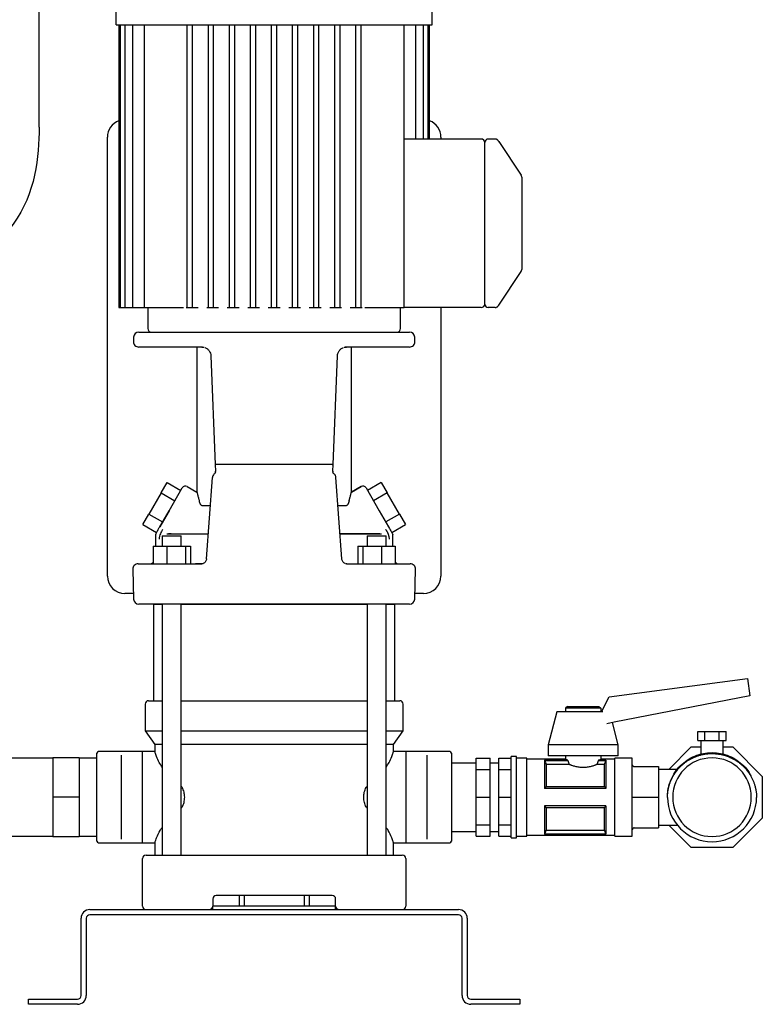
# Model space of a CAD drawing. Header units: millimetres. Extents: x 13 to 1368, y 14 to 860.
# Tile 6 of 7: x 945 to 1368, y 14 to 575. Entities that reach past the tile are written whole.
import ezdxf

# ---------------------------------------------------------------- set-up
doc = ezdxf.new("R2010")
doc.units = ezdxf.units.MM

msp = doc.modelspace()

# ---------------------------------------------------------------- linework, layer by layer
at = {"color": 7, "linetype": 'Continuous', "lineweight": 25}
for p, q in [((955.74, 513.59), (955.74, 668.59)), ((999.63, 571.79), (999.63, 619.79)), ((1179.63, 571.79), (1179.63, 619.79)), ((999.63, 571.79), (1179.63, 571.79)), ((1001.13, 571.79), (1001.13, 410.79)), ((1001.96, 571.79), (1001.96, 410.79)), ((1004.5, 571.79), (1004.5, 410.79)), ((1008.93, 571.79), (1008.93, 410.79)), ((1015.57, 571.79), (1015.57, 410.79)), ((1040.13, 410.79), (1040.13, 571.79)), ((1043.13, 410.79), (1043.13, 571.79)), ((1052.13, 410.79), (1052.13, 571.79)), ((1055.13, 410.79), (1055.13, 571.79)), ((1064.13, 410.79), (1064.13, 571.79)), ((1067.13, 410.79), (1067.13, 571.79)), ((1076.13, 410.79), (1076.13, 571.79)), ((1079.13, 410.79), (1079.13, 571.79)), ((1088.13, 410.79), (1088.13, 571.79)), ((1091.13, 410.79), (1091.13, 571.79)), ((1100.13, 410.79), (1100.13, 571.79)), ((1103.13, 410.79), (1103.13, 571.79)), ((1112.13, 410.79), (1112.13, 571.79)), ((1115.13, 410.79), (1115.13, 571.79)), ((1124.13, 410.79), (1124.13, 571.79)), ((1127.13, 410.79), (1127.13, 571.79)), ((1136.13, 410.79), (1136.13, 571.79)), ((1139.13, 410.79), (1139.13, 571.79)), ((1163.69, 498.79), (1163.69, 571.79)), ((1170.33, 506.79), (1170.33, 571.79)), ((1174.75, 506.79), (1174.75, 571.79)), ((1177.3, 506.79), (1177.3, 571.79)), ((1178.13, 506.79), (1178.13, 571.79)), ((994.63, 257.79), (994.63, 507.79)), ((1207.63, 506.79), (1163.69, 506.79)), ((1184.63, 507.79), (1184.63, 506.79)), ((1215.56, 506.79), (1211.53, 506.79)), ((1215.56, 506.79), (1215.56, 506.79)), ((1217.07, 506.1), (1216.71, 506.41)), ((1217.71, 504.99), (1217.51, 505.47)), ((1217.51, 505.47), (1230.29, 486.29)), ((1209.63, 498.79), (1209.63, 504.89)), ((1163.69, 410.79), (1163.69, 498.79)), ((1209.63, 418.79), (1209.63, 498.79)), ((1230.54, 485.71), (1230.29, 486.29)), ((1230.61, 485.48), (1230.44, 485.81)), ((1230.58, 485.26), (1230.58, 485.26)), ((1230.58, 485.26), (1230.63, 485.13)), ((1230.63, 481.86), (1230.63, 435.72)), ((1217.51, 412.11), (1230.29, 431.29)), ((1209.63, 416.69), (1209.63, 418.79)), ((1001.13, 410.79), (1001.96, 410.79)), ((1001.96, 410.79), (1003.46, 410.79)), ((1003.46, 410.79), (1004.5, 410.79)), ((1004.5, 410.79), (1006, 410.79)), ((1006, 410.79), (1008.93, 410.79)), ((1008.93, 410.79), (1010.43, 410.79)), ((1010.43, 410.79), (1015.57, 410.79)), ((1015.57, 410.79), (1017.07, 410.79)), ((1017.07, 410.79), (1036.49, 410.79)), ((1017.63, 410.79), (1017.63, 398.79)), ((1036.49, 410.79), (1037.93, 410.79)), ((1039.52, 410.79), (1040.13, 410.79)), ((1040.13, 410.79), (1041.63, 410.79)), ((1041.63, 410.79), (1043.13, 410.79)), ((1043.13, 410.79), (1046.33, 410.79)), ((1051.2, 410.79), (1052.13, 410.79)), ((1052.13, 410.79), (1053.63, 410.79)), ((1053.63, 410.79), (1055.13, 410.79)), ((1055.13, 410.79), (1058.01, 410.79)), ((1062.87, 410.79), (1064.13, 410.79)), ((1064.13, 410.79), (1065.63, 410.79)), ((1065.63, 410.79), (1067.13, 410.79)), ((1067.13, 410.79), (1069.68, 410.79)), ((1074.55, 410.79), (1076.13, 410.79)), ((1076.13, 410.79), (1077.63, 410.79)), ((1077.63, 410.79), (1079.13, 410.79)), ((1079.13, 410.79), (1081.36, 410.79)), ((1086.22, 410.79), (1088.13, 410.79)), ((1088.13, 410.79), (1089.63, 410.79)), ((1089.63, 410.79), (1091.13, 410.79)), ((1091.13, 410.79), (1093.03, 410.79)), ((1097.9, 410.79), (1100.13, 410.79)), ((1100.13, 410.79), (1101.63, 410.79)), ((1101.63, 410.79), (1103.13, 410.79)), ((1103.13, 410.79), (1104.71, 410.79)), ((1109.57, 410.79), (1112.13, 410.79)), ((1112.13, 410.79), (1113.63, 410.79)), ((1113.63, 410.79), (1115.13, 410.79)), ((1115.13, 410.79), (1116.39, 410.79)), ((1121.25, 410.79), (1124.13, 410.79)), ((1124.13, 410.79), (1125.63, 410.79)), ((1125.63, 410.79), (1127.13, 410.79)), ((1127.13, 410.79), (1128.06, 410.79)), ((1132.93, 410.79), (1136.13, 410.79)), ((1136.13, 410.79), (1137.63, 410.79)), ((1137.63, 410.79), (1139.13, 410.79)), ((1139.13, 410.79), (1139.74, 410.79)), ((1141.33, 410.79), (1142.77, 410.79)), ((1142.77, 410.79), (1162.19, 410.79)), ((1161.63, 398.79), (1161.63, 410.79)), ((1162.19, 410.79), (1163.69, 410.79)), ((1163.69, 410.79), (1163.69, 410.79)), ((1207.63, 410.79), (1163.69, 410.79)), ((1184.63, 410.79), (1184.63, 257.79)), ((1209.63, 412.69), (1209.63, 413.06)), ((1215.56, 410.79), (1211.53, 410.79)), ((1215.56, 410.79), (1215.58, 410.83)), ((1215.56, 410.79), (1215.58, 410.83)), ((1217.51, 412.11), (1217.71, 412.59)), ((1009.55, 393.87), (1009.49, 391.37)), ((1012.55, 396.79), (1089.63, 396.79)), ((1089.63, 396.79), (1166.71, 396.79)), ((1169.77, 391.37), (1169.7, 393.87)), ((1048.87, 388.29), (1012.49, 388.29)), ((1045.63, 388.29), (1045.63, 305.56)), ((1048.87, 388.29), (1049.22, 388.29)), ((1130.39, 388.29), (1130.04, 388.29)), ((1130.04, 388.29), (1130.39, 388.29)), ((1166.77, 388.29), (1130.39, 388.29)), ((1130.39, 388.29), (1130.8, 388.29)), ((1133.63, 305.56), (1133.63, 388.29)), ((1053.57, 383.3), (1056.09, 321.28)), ((1123.16, 321.27), (1125.69, 383.3)), ((1056.09, 321.28), (1056.16, 317.59)), ((1123.1, 317.6), (1123.17, 321.32)), ((1056.16, 317.25), (1056.21, 317.59)), ((1123.1, 317.6), (1123.04, 317.25)), ((1025.2, 305.12), (1028.67, 311.12)), ((1028.67, 311.12), (1036.46, 306.62)), ((1040.03, 308.79), (1045.63, 305.56)), ((1051.11, 267.6), (1054.49, 314.01)), ((1128.15, 267.57), (1124.77, 314.01)), ((1133.63, 305.56), (1139.23, 308.79)), ((1139.23, 308.79), (1133.63, 305.56)), ((1150.59, 311.12), (1142.79, 306.62)), ((1150.59, 311.12), (1154.05, 305.12)), ((1025.2, 305.12), (1018.28, 293.12)), ((1025.2, 305.12), (1033, 300.62)), ((1029.77, 295.02), (1037.29, 308.06)), ((1141.96, 308.06), (1149.49, 295.02)), ((1154.05, 305.12), (1146.26, 300.62)), ((1160.98, 293.12), (1154.05, 305.12)), ((1053.17, 297.87), (1048.66, 297.87)), ((1130.59, 297.87), (1125.95, 297.87)), ((1014.81, 287.12), (1018.28, 293.12)), ((1018.28, 293.12), (1026.07, 288.62)), ((1029.77, 295.02), (1024.42, 285.76)), ((1024.42, 285.76), (1029.77, 295.02)), ((1149.49, 295.02), (1154.84, 285.76)), ((1160.98, 293.12), (1153.19, 288.62)), ((1160.98, 293.12), (1164.45, 287.12)), ((1014.81, 287.12), (1022.61, 282.62)), ((1156.65, 282.62), (1164.45, 287.12)), ((1022.12, 281.28), (1021.95, 274.79)), ((1025.91, 280.79), (1025.91, 274.79)), ((1025.91, 280.79), (1036.66, 280.79)), ((1028.49, 281.79), (1052.09, 281.79)), ((1030.89, 281.9), (1030.09, 281.79)), ((1030.09, 281.79), (1030.89, 281.9)), ((1030.09, 281.79), (1030.2, 281.87)), ((1036.66, 280.79), (1036.67, 280.79)), ((1036.67, 274.79), (1036.67, 280.79)), ((1127.12, 281.79), (1150.76, 281.79)), ((1149.17, 281.79), (1127.12, 281.79)), ((1142.58, 280.79), (1142.58, 274.79)), ((1142.58, 280.79), (1142.6, 280.79)), ((1142.6, 280.79), (1153.34, 280.79)), ((1149.17, 281.79), (1148.37, 281.9)), ((1149.06, 281.87), (1149.17, 281.79)), ((1153.34, 274.79), (1153.34, 280.79)), ((1157.31, 274.79), (1157.14, 281.28)), ((1020.7, 274.79), (1020.7, 264.79)), ((1020.7, 274.79), (1028.45, 274.79)), ((1028.45, 274.79), (1028.45, 264.79)), ((1028.45, 274.79), (1039.05, 274.79)), ((1039.05, 274.79), (1039.05, 264.79)), ((1039.05, 274.79), (1041.89, 274.79)), ((1041.89, 274.79), (1041.89, 264.79)), ((1137.37, 274.79), (1137.37, 264.79)), ((1137.37, 274.79), (1140.21, 274.79)), ((1140.21, 274.79), (1140.21, 264.79)), ((1140.21, 274.79), (1150.8, 274.79)), ((1150.8, 274.79), (1150.8, 264.79)), ((1150.8, 274.79), (1158.56, 274.79)), ((1158.56, 274.79), (1158.56, 264.79)), ((1012.11, 264.79), (1019.09, 264.79)), ((1019.09, 264.79), (1035.2, 264.79)), ((1048.11, 264.79), (1044.83, 264.79)), ((1045.31, 264.79), (1048.43, 264.79)), ((1048.11, 264.79), (1049.16, 264.98)), ((1048.66, 264.78), (1048.43, 264.79)), ((1130.83, 264.79), (1130.57, 264.75)), ((1130.83, 264.79), (1133.94, 264.79)), ((1131.07, 264.79), (1137.37, 264.79)), ((1144.05, 264.79), (1160.16, 264.79)), ((1158.56, 264.79), (1160.69, 264.79)), ((1158.56, 264.79), (1160.69, 264.79)), ((1160.16, 264.79), (1167.15, 264.79)), ((1160.55, 264.79), (1160.69, 264.79)), ((1009.11, 261.71), (1009.55, 244.71)), ((1169.7, 244.71), (1170.15, 261.71)), ((1009.47, 247.79), (1004.63, 247.79)), ((1174.63, 247.79), (1169.79, 247.79)), ((1019.53, 241.79), (1012.55, 241.79)), ((1031.29, 241.79), (1019.53, 241.79)), ((1020.88, 241.79), (1020.88, 186.79)), ((1020.88, 241.79), (1025.91, 241.79)), ((1025.91, 241.79), (1025.91, 98.79)), ((1035.11, 241.79), (1031.29, 241.79)), ((1036.67, 98.79), (1036.67, 241.79)), ((1036.67, 241.79), (1089.63, 241.79)), ((1089.63, 241.79), (1142.58, 241.79)), ((1142.58, 241.79), (1142.58, 98.79)), ((1147.96, 241.79), (1144.14, 241.79)), ((1159.73, 241.79), (1147.96, 241.79)), ((1153.34, 98.79), (1153.34, 241.79)), ((1153.34, 241.79), (1158.38, 241.79)), ((1158.38, 186.79), (1158.38, 241.79)), ((1280.46, 189.03), (1359.22, 199.48)), ((1359.22, 199.48), (1360.54, 189.59)), ((1018.13, 186.79), (1025.91, 186.79)), ((1036.67, 186.79), (1089.63, 186.79)), ((1089.63, 186.79), (1142.58, 186.79)), ((1153.34, 186.79), (1161.13, 186.79)), ((1276.07, 180.44), (1280.46, 189.03)), ((1360.54, 189.59), (1283.27, 174.57)), ((1016.13, 184.79), (1016.13, 169.65)), ((1163.13, 169.65), (1163.13, 184.79)), ((1250.63, 180.44), (1245.63, 161.69)), ((1265.63, 180.44), (1250.63, 180.44)), ((1256.63, 183.44), (1255.63, 182.44)), ((1255.63, 182.44), (1255.63, 180.44)), ((1275.63, 182.44), (1255.63, 182.44)), ((1256.63, 183.44), (1274.63, 183.44)), ((1276.81, 180.44), (1265.63, 180.44)), ((1274.63, 183.44), (1275.63, 182.44)), ((1275.63, 182.44), (1275.63, 180.44)), ((1283.27, 174.57), (1279.15, 173.63)), ((1285.63, 161.69), (1282.26, 174.34)), ((1016.13, 169.65), (1021.63, 161.79)), ((1016.13, 169.65), (1025.91, 169.65)), ((1036.67, 169.65), (1089.63, 169.65)), ((1089.63, 169.65), (1142.58, 169.65)), ((1153.34, 169.65), (1163.13, 169.65)), ((1157.63, 161.79), (1163.13, 169.65)), ((1330.95, 164.19), (1330.95, 169.19)), ((1330.95, 169.19), (1334.99, 169.19)), ((1334.99, 164.19), (1334.99, 169.19)), ((1334.99, 169.19), (1343.07, 169.19)), ((1343.07, 164.19), (1343.07, 169.19)), ((1343.07, 169.19), (1347.11, 169.19)), ((1347.11, 164.19), (1347.11, 169.19)), ((1330.95, 164.19), (1334.99, 164.19)), ((1332.68, 164.19), (1332.68, 156.38)), ((1334.99, 164.19), (1343.07, 164.19)), ((1343.07, 164.19), (1347.11, 164.19)), ((1345.38, 156.38), (1345.38, 164.19)), ((1014.63, 157.79), (989.63, 157.79)), ((1021.63, 157.79), (1014.63, 157.79)), ((1014.63, 155.78), (1014.63, 157.79)), ((1021.63, 161.79), (1021.63, 157.79)), ((1025.91, 161.79), (1021.63, 161.79)), ((1089.63, 161.79), (1036.67, 161.79)), ((1142.58, 161.79), (1089.63, 161.79)), ((1157.63, 161.79), (1153.34, 161.79)), ((1157.63, 157.79), (1157.63, 161.79)), ((1164.63, 157.79), (1157.63, 157.79)), ((1189.63, 157.79), (1164.63, 157.79)), ((1164.63, 157.79), (1164.63, 155.78)), ((1245.63, 161.69), (1245.63, 155.44)), ((1265.63, 161.69), (1245.63, 161.69)), ((1285.63, 161.69), (1265.63, 161.69)), ((1285.63, 155.44), (1285.63, 161.69)), ((1314.39, 147.67), (1327.16, 160.44)), ((1327.16, 160.44), (1332.68, 160.44)), ((1345.38, 160.44), (1350.9, 160.44)), ((1350.9, 160.44), (1367.68, 143.66)), ((963.63, 153.94), (913.63, 153.94)), ((978.63, 154.29), (963.63, 154.29)), ((963.63, 154.29), (963.63, 131.79)), ((978.63, 154.29), (978.63, 131.79)), ((988.63, 153.94), (978.63, 153.94)), ((988.63, 131.79), (988.63, 156.79)), ((1002.63, 143.32), (1002.63, 155.78)), ((1014.63, 143.32), (1014.63, 155.78)), ((1164.63, 155.78), (1164.63, 143.32)), ((1176.63, 155.78), (1176.63, 143.32)), ((1190.63, 156.79), (1190.63, 131.79)), ((1204.63, 154.03), (1212.63, 154.03)), ((1204.63, 147.52), (1204.63, 154.03)), ((1212.63, 147.52), (1212.63, 154.03)), ((1217.63, 154.03), (1224.63, 154.03)), ((1217.63, 147.52), (1217.63, 154.03)), ((1227.63, 154.94), (1224.63, 154.94)), ((1224.63, 131.79), (1224.63, 154.94)), ((1227.63, 131.79), (1227.63, 154.94)), ((1233.63, 153.94), (1227.63, 153.94)), ((1233.63, 131.79), (1233.63, 153.94)), ((1255.63, 153.44), (1233.63, 153.44)), ((1256.97, 152.86), (1243.63, 152.86)), ((1243.63, 152.86), (1243.63, 136.79)), ((1243.66, 152.79), (1256.97, 152.79)), ((1265.63, 155.44), (1245.63, 155.44)), ((1255.63, 155.44), (1255.63, 153.44)), ((1256.97, 152.79), (1256.97, 152.86)), ((1285.63, 155.44), (1265.63, 155.44)), ((1278.63, 152.86), (1274.29, 152.86)), ((1274.29, 152.86), (1274.29, 152.79)), ((1274.29, 152.79), (1278.6, 152.79)), ((1275.63, 155.44), (1275.63, 153.44)), ((1283.63, 153.44), (1275.63, 153.44)), ((1278.63, 152.86), (1278.63, 136.79)), ((1293.63, 153.94), (1283.63, 153.94)), ((1283.63, 131.79), (1283.63, 153.94)), ((1293.63, 131.79), (1293.63, 153.94)), ((1350.91, 153.73), (1351.28, 153.48)), ((1204.63, 151.27), (1190.63, 151.27)), ((1204.63, 131.79), (1204.63, 147.52)), ((1204.63, 147.52), (1212.63, 147.52)), ((1217.63, 151.27), (1212.63, 151.27)), ((1212.63, 131.79), (1212.63, 147.52)), ((1217.63, 147.52), (1224.63, 147.52)), ((1217.63, 131.79), (1217.63, 147.52)), ((1244.56, 150.48), (1244.56, 137.87)), ((1257.69, 150.48), (1244.56, 150.48)), ((1277.7, 150.48), (1273.57, 150.48)), ((1277.7, 137.87), (1277.7, 150.48)), ((1294.63, 149.29), (1308.63, 149.29)), ((1308.63, 149.29), (1308.63, 131.79)), ((1319.2, 147.67), (1308.63, 147.67)), ((1002.63, 120.26), (1002.63, 143.32)), ((1014.63, 120.26), (1014.63, 143.32)), ((1164.63, 143.32), (1164.63, 131.79)), ((1176.63, 143.32), (1176.63, 131.79)), ((1367.68, 143.66), (1367.68, 119.92)), ((1278.63, 136.79), (1243.63, 136.79)), ((1244.56, 137.87), (1277.7, 137.87)), ((978.63, 131.79), (963.63, 131.79)), ((963.63, 131.79), (963.63, 109.29)), ((978.63, 131.79), (978.63, 109.29)), ((988.63, 106.79), (988.63, 131.79)), ((1164.63, 131.79), (1164.63, 120.26)), ((1176.63, 131.79), (1176.63, 120.26)), ((1190.63, 131.79), (1190.63, 106.79)), ((1204.63, 116.06), (1204.63, 131.79)), ((1204.63, 131.79), (1212.63, 131.79)), ((1212.63, 116.06), (1212.63, 131.79)), ((1217.63, 131.79), (1224.63, 131.79)), ((1217.63, 116.06), (1217.63, 131.79)), ((1224.63, 108.64), (1224.63, 131.79)), ((1227.63, 108.64), (1227.63, 131.79)), ((1233.63, 109.64), (1233.63, 131.79)), ((1283.63, 109.64), (1283.63, 131.79)), ((1293.63, 109.64), (1293.63, 131.79)), ((1294.63, 131.79), (1308.63, 131.79)), ((1308.63, 131.79), (1308.63, 114.29)), ((1243.63, 126.79), (1243.63, 110.73)), ((1278.63, 126.79), (1243.63, 126.79)), ((1244.56, 125.71), (1244.56, 113.1)), ((1277.7, 125.71), (1244.56, 125.71)), ((1277.7, 113.1), (1277.7, 125.71)), ((1278.63, 126.79), (1278.63, 110.73)), ((1002.63, 107.8), (1002.63, 120.26)), ((1014.63, 107.8), (1014.63, 120.26)), ((1164.63, 120.26), (1164.63, 107.8)), ((1176.63, 120.26), (1176.63, 107.8)), ((1367.68, 119.92), (1350.9, 103.14)), ((1190.63, 112.32), (1204.63, 112.32)), ((1204.63, 116.06), (1212.63, 116.06)), ((1204.63, 109.55), (1204.63, 116.06)), ((1212.63, 109.55), (1212.63, 116.06)), ((1212.63, 112.32), (1217.63, 112.32)), ((1217.63, 116.06), (1224.63, 116.06)), ((1217.63, 109.55), (1217.63, 116.06)), ((1244.56, 113.1), (1277.7, 113.1)), ((1294.63, 114.29), (1308.63, 114.29)), ((1308.63, 115.92), (1319.2, 115.92)), ((1327.16, 103.14), (1314.39, 115.92)), ((913.63, 109.64), (963.63, 109.64)), ((978.63, 109.29), (963.63, 109.29)), ((978.63, 109.64), (988.63, 109.64)), ((1014.63, 105.79), (1014.63, 107.8)), ((1164.63, 107.8), (1164.63, 105.79)), ((1204.63, 109.55), (1212.63, 109.55)), ((1217.63, 109.55), (1224.63, 109.55)), ((1224.63, 108.64), (1227.63, 108.64)), ((1227.63, 109.64), (1233.63, 109.64)), ((1233.63, 110.14), (1283.63, 110.14)), ((1278.63, 110.73), (1243.63, 110.73)), ((1278.6, 110.79), (1243.66, 110.79)), ((1283.63, 109.64), (1293.63, 109.64)), ((989.63, 105.79), (1014.63, 105.79)), ((1014.63, 105.79), (1021.63, 105.79)), ((1021.63, 105.79), (1021.63, 98.79)), ((1157.63, 98.79), (1157.63, 105.79)), ((1157.63, 105.79), (1164.63, 105.79)), ((1164.63, 105.79), (1189.63, 105.79)), ((1350.9, 103.14), (1327.16, 103.14)), ((1014.63, 69.79), (1014.63, 96.79)), ((1016.63, 98.79), (1027.63, 98.79)), ((1027.63, 98.79), (1151.63, 98.79)), ((1151.63, 98.79), (1162.63, 98.79)), ((1164.63, 96.79), (1164.63, 69.79)), ((1054.63, 73.79), (1054.63, 69.79)), ((1122.63, 75.79), (1056.63, 75.79)), ((1069.63, 75.79), (1069.63, 69.79)), ((1072.63, 75.79), (1072.63, 69.79)), ((1106.63, 75.79), (1106.63, 69.79)), ((1109.63, 75.79), (1109.63, 69.79)), ((1124.63, 69.79), (1124.63, 73.79)), ((984.63, 67.79), (1194.63, 67.79)), ((1054.63, 67.79), (1054.63, 69.79)), ((1124.63, 69.79), (1054.63, 69.79)), ((1124.63, 67.79), (1124.63, 69.79)), ((979.63, 18.79), (979.63, 62.79)), ((982.63, 62.79), (982.63, 18.79)), ((1194.63, 64.79), (984.63, 64.79)), ((1196.63, 18.79), (1196.63, 62.79)), ((1199.63, 62.79), (1199.63, 18.79)), ((949.63, 13.79), (949.63, 16.79)), ((949.63, 16.79), (954.63, 16.79)), ((954.63, 13.79), (949.63, 13.79)), ((954.63, 16.79), (977.63, 16.79)), ((977.63, 13.79), (954.63, 13.79)), ((1201.63, 16.79), (1224.63, 16.79)), ((1224.63, 13.79), (1201.63, 13.79)), ((1224.63, 16.79), (1229.63, 16.79)), ((1229.63, 13.79), (1224.63, 13.79)), ((1229.63, 16.79), (1229.63, 13.79))]:
    msp.add_line(p, q, dxfattribs=at)
at = {"color": 7, "linetype": 'Continuous', "lineweight": 25, "flags": 128}
for points in [[(1089.63, 241.79), (1084.03, 241.79), (1078.44, 241.79), (1072.86, 241.79), (1067.29, 241.79), (1061.75, 241.79), (1056.23, 241.79), (1050.75, 241.79), (1045.31, 241.79)], [(1133.95, 241.79), (1128.5, 241.79), (1123.02, 241.79), (1117.51, 241.79), (1111.97, 241.79), (1106.4, 241.79), (1100.82, 241.79), (1095.23, 241.79), (1089.63, 241.79)], [(1166.71, 241.79), (1166.51, 241.79), (1165.93, 241.79), (1164.96, 241.79), (1163.6, 241.79), (1161.86, 241.79), (1159.73, 241.79)], [(1243.63, 152.86), (1243.64, 152.82), (1243.66, 152.79)], [(1278.6, 152.79), (1278.62, 152.83), (1278.63, 152.86)], [(1243.66, 110.79), (1243.64, 110.75), (1243.63, 110.73)], [(1278.63, 110.73), (1278.61, 110.76), (1278.6, 110.79)]]:
    msp.add_lwpolyline(points, dxfattribs=at)
at = {"color": 7, "linetype": 'Continuous', "lineweight": 25}
for centre, radius, start, end in [((1004.63, 507.79), 10, 110.4873, 180), ((1174.63, 507.79), 10, 0, 69.5127), ((1207.63, 504.79), 2, 2.8659, 90.0717), ((1211.53, 504.89), 1.9, 90, 180), ((1215.56, 504.79), 2, 33.6901, 64.5973), ((1228.63, 485.18), 2, 358.5812, 33.7209), ((1228.63, 432.4), 2, 326.3099, 0), ((1207.63, 412.79), 2, 269.9283, 357.1341), ((1211.53, 412.69), 1.9, 180, 270), ((1215.56, 412.79), 2, 300.908, 326.3099), ((1019.63, 398.79), 2, 180, 270), ((1159.63, 398.79), 2, 270, 0), ((1012.55, 393.79), 3, 90, 178.5), ((1166.71, 393.79), 3, 1.5, 90), ((1012.49, 391.29), 3, 178.5, 270), ((1166.77, 391.29), 3, 270, 1.5), ((1039.03, 307.06), 2, 60, 150), ((1140.23, 307.06), 2, 30, 120.0188), ((1012.11, 261.79), 3, 90.0002, 181.5), ((1018.57, 267.99), 3.2, 270, 311.737), ((1160.69, 267.99), 3.2, 228.263, 270), ((1167.15, 261.79), 3, 358.5, 89.9998), ((1004.63, 257.79), 10, 180, 270), ((1174.63, 257.79), 10, 270, 0), ((1012.55, 244.79), 3, 181.5, 269.9998), ((1166.71, 244.79), 3, 270, 358.5), ((1018.13, 184.79), 2, 90, 180), ((1161.13, 184.79), 2, 0, 90), ((989.63, 156.79), 1, 90, 180), ((1189.63, 156.79), 1, 0, 90), ((1339.03, 131.79), 22.4, 0, 180), ((1339.03, 131.79), 25.4, 180.2613, 359.7387), ((1339.03, 131.79), 22.4, 180, 0), ((989.63, 106.79), 1, 180, 270), ((1189.63, 106.79), 1, 270, 360), ((1016.63, 96.79), 2, 90, 180), ((1162.63, 96.79), 2, 0, 90), ((1056.63, 73.79), 2, 90, 180), ((1122.63, 73.79), 2, 0, 90), ((984.63, 62.79), 5, 90, 180), ((1016.63, 69.79), 2, 180, 270), ((1052.63, 69.79), 2, 270, 0), ((1126.63, 69.79), 2, 180, 270), ((1162.63, 69.79), 2, 270, 0), ((1194.63, 62.79), 5, 0, 90), ((984.63, 62.79), 2, 90, 180), ((1194.63, 62.79), 2, 0, 90), ((977.63, 18.79), 2, 270, 0), ((977.63, 18.79), 5, 270, 0), ((1201.63, 18.79), 5, 180, 270), ((1201.63, 18.79), 2, 180, 270)]:
    msp.add_arc(centre, radius, start, end, dxfattribs=at)
for points in [[(955.74, 513.59), (955.74, 480.04), (947.95, 429.87), (860.74, 423.31)], [(1080.13, 321.29), (1071.95, 321.29), (1063.95, 321.29), (1056.62, 321.29)], [(1099.13, 321.29), (1095.98, 321.29), (1089.63, 321.29), (1083.28, 321.29), (1080.13, 321.29)], [(1122.63, 321.29), (1115.31, 321.29), (1107.31, 321.29), (1099.13, 321.29)], [(1022.38, 282.23), (1022.22, 281.95), (1022.12, 281.61), (1022.12, 281.28)], [(1030.09, 281.79), (1029.86, 281.79), (1029.62, 281.79), (1029.38, 281.79)], [(1149.88, 281.79), (1149.64, 281.79), (1149.4, 281.79), (1149.17, 281.79)], [(1154.84, 285.76), (1155.51, 284.59), (1156.53, 282.82), (1156.87, 282.23), (1156.87, 282.23)], [(1156.87, 282.23), (1157.04, 281.95), (1157.13, 281.61), (1157.14, 281.28)], [(1048.43, 264.79), (1048.22, 264.79), (1048.12, 264.79), (1048.11, 264.79)], [(1131.07, 264.79), (1131.09, 264.79), (1130.99, 264.79), (1130.83, 264.79)], [(1256.97, 152.79), (1257.18, 151.99), (1257.43, 151.21), (1257.69, 150.48)], [(1273.57, 150.48), (1273.83, 151.21), (1274.07, 151.99), (1274.29, 152.79)], [(1313.63, 131.67), (1313.63, 131.71), (1313.63, 131.75), (1313.63, 131.79)]]:
    msp.add_open_spline(points, degree=3, dxfattribs=at)
for points, knots in [([(1216.9, 506.27), (1216.8, 506.35), (1216.59, 506.52), (1216.23, 506.68), (1215.84, 506.78), (1215.58, 506.78), (1215.56, 506.79)], [0, 0, 0, 0, 0.252386, 0.506441, 0.757181, 1, 1, 1, 1]), ([(1217.51, 505.47), (1217.42, 505.61), (1217.28, 505.82), (1217.25, 505.85), (1217.22, 505.9)], [0, 0, 0, 0, 0.659368, 1, 1, 1, 1]), ([(1230.63, 485.13), (1230.63, 485.09), (1230.63, 485.05), (1230.63, 484.77), (1230.63, 484.14), (1230.63, 483.12), (1230.63, 482.3), (1230.63, 481.86)], [0, 0, 0, 0, 0.044857, 0.255125, 0.452818, 0.702806, 1, 1, 1, 1]), ([(1230.63, 435.72), (1230.63, 435.21), (1230.63, 434.75), (1230.63, 433.94), (1230.63, 433.6), (1230.63, 433.02), (1230.63, 432.79), (1230.63, 432.48), (1230.63, 432.4), (1230.63, 432.4)], [0, 0, 0, 0, 0.25, 0.25, 0.5, 0.5, 0.75, 0.75, 1, 1, 1, 1]), ([(1209.63, 413.06), (1209.63, 413.08), (1209.63, 413.12), (1209.63, 413.2), (1209.63, 413.31), (1209.63, 413.46), (1209.63, 413.68), (1209.63, 414), (1209.63, 414.44), (1209.63, 414.94), (1209.63, 415.39), (1209.63, 415.76), (1209.63, 416.06), (1209.63, 416.37), (1209.63, 416.58), (1209.63, 416.69)], [0, 0, 0, 0, 0.031462, 0.072739, 0.123799, 0.184606, 0.25512, 0.363686, 0.499708, 0.628129, 0.744465, 0.807797, 0.871289, 0.936661, 1, 1, 1, 1]), ([(1215.56, 410.79), (1215.56, 410.8), (1215.77, 410.8), (1216.18, 410.89), (1216.85, 411.23), (1217.16, 411.64), (1217.38, 411.94)], [0, 0, 0, 0, 0.097436, 0.196872, 0.41675, 1, 1, 1, 1]), ([(1217.22, 411.68), (1217.22, 411.68), (1217.24, 411.71), (1217.34, 411.85), (1217.41, 411.96), (1217.51, 412.11)], [0, 0, 0, 0, 0.5, 0.5, 1, 1, 1, 1]), ([(1048.45, 388.29), (1048.45, 388.29), (1048.47, 388.29), (1048.68, 388.29), (1048.87, 388.29)], [0, 0, 0, 0, 0.108438, 1, 1, 1, 1]), ([(1049.22, 388.29), (1049.24, 388.29), (1049.4, 388.27), (1049.6, 388.23), (1049.7, 388.21)], [0, 0, 0, 0, 0.496817, 1, 1, 1, 1]), ([(1050.21, 387.95), (1050.68, 387.73), (1051.62, 387.28), (1052.69, 386.12), (1053.39, 384.76), (1053.51, 383.77), (1053.57, 383.3)], [0, 0, 0, 0, 0.254947, 0.513924, 0.765481, 1, 1, 1, 1]), ([(1125.69, 383.3), (1125.74, 383.73), (1125.85, 384.72), (1126.55, 386.09), (1127.62, 387.27), (1128.56, 387.72), (1129.03, 387.95)], [0, 0, 0, 0, 0.234135, 0.485604, 0.744743, 1, 1, 1, 1]), ([(1129.56, 388.21), (1129.66, 388.23), (1129.86, 388.27), (1130.02, 388.29), (1130.04, 388.29)], [0, 0, 0, 0, 0.503084, 1, 1, 1, 1]), ([(1056.62, 321.29), (1056.56, 321.29), (1056.43, 321.29), (1056.28, 321.29), (1056.17, 321.28), (1056.1, 321.28), (1056.1, 321.28), (1056.1, 321.28)], [0, 0, 0, 0, 0.222074, 0.444526, 0.666609, 0.887695, 1, 1, 1, 1]), ([(1122.63, 321.29), (1122.7, 321.29), (1122.82, 321.28), (1122.97, 321.28), (1123.08, 321.28), (1123.15, 321.27), (1123.15, 321.27), (1123.16, 321.27)], [0, 0, 0, 0, 0.221885, 0.444145, 0.66606, 0.886997, 1, 1, 1, 1]), ([(1055.76, 316.25), (1055.67, 316.14), (1055.18, 315.83), (1054.66, 315.02), (1054.54, 314.32), (1054.48, 313.99)], [0, 0, 0, 0, 0.223138, 0.625828, 1, 1, 1, 1]), ([(1056.16, 317.25), (1056.16, 317.22), (1056.16, 317.17), (1056.15, 316.96), (1056.03, 316.52), (1055.86, 316.35), (1055.76, 316.25)], [0, 0, 0, 0, 0.124794, 0.309614, 0.588421, 1, 1, 1, 1]), ([(1123.41, 316.24), (1123.36, 316.42), (1123.14, 316.71), (1123.11, 317.09), (1123.09, 317.25)], [0, 0, 0, 0, 0.575088, 1, 1, 1, 1]), ([(1124.77, 314.01), (1124.71, 314.32), (1124.59, 315.02), (1124.08, 315.84), (1123.59, 316.14), (1123.41, 316.24)], [0, 0, 0, 0, 0.374094, 0.776701, 1, 1, 1, 1]), ([(1045.63, 305.56), (1045.63, 305.56), (1045.63, 305.55), (1045.63, 305.54), (1045.64, 305.52), (1045.65, 305.49), (1045.66, 305.45), (1045.67, 305.41), (1045.69, 305.35), (1045.72, 305.22), (1045.8, 304.96), (1045.94, 304.46), (1046.12, 303.81), (1046.3, 303.12), (1046.47, 302.48), (1046.61, 301.93), (1046.76, 301.35), (1046.86, 300.94), (1046.91, 300.73)], [0, 0, 0, 0, 0.027091, 0.054177, 0.081274, 0.108402, 0.135578, 0.162819, 0.190143, 0.217568, 0.331786, 0.448316, 0.574793, 0.705057, 0.777093, 0.850157, 0.924409, 1, 1, 1, 1]), ([(1132.34, 300.73), (1132.37, 300.83), (1132.42, 301.04), (1132.5, 301.35), (1132.57, 301.65), (1132.64, 301.93), (1132.71, 302.21), (1132.78, 302.48), (1132.85, 302.73), (1132.97, 303.19), (1133.14, 303.81), (1133.32, 304.46), (1133.46, 304.96), (1133.54, 305.25), (1133.59, 305.41), (1133.61, 305.49), (1133.63, 305.55), (1133.63, 305.55), (1133.63, 305.56)], [0, 0, 0, 0, 0.037985, 0.075614, 0.112906, 0.14988, 0.186555, 0.222949, 0.259085, 0.294981, 0.425246, 0.55174, 0.668266, 0.782502, 0.837224, 0.89162, 0.945831, 1, 1, 1, 1]), ([(1048.66, 297.87), (1048.64, 297.87), (1048.59, 297.87), (1048.52, 297.89), (1048.45, 297.9), (1048.38, 297.93), (1048.31, 297.97), (1048.19, 298.04), (1048.01, 298.19), (1047.78, 298.47), (1047.56, 298.86), (1047.38, 299.24), (1047.24, 299.63), (1047.12, 299.97), (1047.01, 300.36), (1046.94, 300.62), (1046.91, 300.73)], [0, 0, 0, 0, 0.029308, 0.059111, 0.089397, 0.120152, 0.151363, 0.183018, 0.288622, 0.403685, 0.527571, 0.676575, 0.728552, 0.832405, 0.926456, 1, 1, 1, 1]), ([(1132.34, 300.73), (1132.32, 300.65), (1132.29, 300.5), (1132.22, 300.25), (1132.14, 299.99), (1132.04, 299.68), (1131.9, 299.3), (1131.74, 298.94), (1131.58, 298.65), (1131.43, 298.42), (1131.25, 298.19), (1131.05, 298.02), (1130.88, 297.93), (1130.74, 297.88), (1130.64, 297.87), (1130.59, 297.87)], [0, 0, 0, 0, 0.047779, 0.103547, 0.167565, 0.230977, 0.323408, 0.466762, 0.533911, 0.596357, 0.711443, 0.816992, 0.879907, 0.940942, 1, 1, 1, 1]), ([(1022.52, 282.47), (1022.53, 282.48), (1022.58, 282.58), (1022.96, 283.23), (1023.59, 284.33), (1024.14, 285.28), (1024.42, 285.76)], [0, 0, 0, 0, 0.049807, 0.410381, 0.700865, 1, 1, 1, 1]), ([(1026.17, 284.3), (1026.03, 284.17), (1025.9, 284.02), (1025.65, 283.67), (1025.52, 283.48), (1025.18, 282.86), (1024.98, 282.41), (1024.63, 281.44), (1024.48, 280.94), (1024.24, 279.92), (1024.15, 279.39), (1024.09, 278.87)], [0, 0, 0, 0, 0.125, 0.125, 0.25, 0.25, 0.5, 0.5, 0.75, 0.75, 1, 1, 1, 1]), ([(1153.08, 284.3), (1153.12, 284.27), (1153.19, 284.21), (1153.29, 284.1), (1153.39, 283.97), (1153.49, 283.84), (1153.59, 283.69), (1153.69, 283.53), (1153.8, 283.36), (1153.9, 283.17), (1154, 282.97), (1154.1, 282.76), (1154.21, 282.54), (1154.31, 282.3), (1154.42, 282.02), (1154.54, 281.66), (1154.68, 281.22), (1154.82, 280.72), (1154.96, 280.16), (1155.08, 279.54), (1155.13, 279.1), (1155.16, 278.87)], [0, 0, 0, 0, 0.022661, 0.04699, 0.073054, 0.100905, 0.130587, 0.162133, 0.195571, 0.230923, 0.268207, 0.307437, 0.348625, 0.391779, 0.436907, 0.504725, 0.582946, 0.671572, 0.770607, 0.880065, 1, 1, 1, 1]), ([(1035.2, 264.79), (1036.02, 264.79), (1036.85, 264.79), (1038.53, 264.79), (1039.38, 264.79), (1041.09, 264.79), (1041.95, 264.79), (1043.64, 264.79), (1044.48, 264.79), (1045.31, 264.79)], [0, 0, 0, 0, 0.25, 0.25, 0.5, 0.5, 0.75, 0.75, 1, 1, 1, 1]), ([(1048.93, 264.84), (1048.88, 264.83), (1048.78, 264.8), (1048.7, 264.79), (1048.66, 264.78)], [0, 0, 0, 0, 0.50413, 1, 1, 1, 1]), ([(1051.11, 267.6), (1051.07, 267.33), (1050.99, 266.77), (1050.57, 266.01), (1049.96, 265.36), (1049.43, 265.1), (1049.16, 264.98)], [0, 0, 0, 0, 0.234855, 0.48618, 0.744945, 1, 1, 1, 1]), ([(1130.1, 264.98), (1129.83, 265.1), (1129.29, 265.36), (1128.68, 266.01), (1128.27, 266.77), (1128.19, 267.33), (1128.15, 267.57)], [0, 0, 0, 0, 0.255055, 0.51382, 0.765145, 1, 1, 1, 1]), ([(1130.57, 264.75), (1130.56, 264.79), (1130.48, 264.8), (1130.38, 264.83), (1130.33, 264.84)], [0, 0, 0, 0, 0.495889, 1, 1, 1, 1]), ([(1133.94, 264.79), (1134.78, 264.79), (1135.62, 264.79), (1137.31, 264.79), (1138.17, 264.79), (1139.88, 264.79), (1140.73, 264.79), (1142.41, 264.79), (1143.24, 264.79), (1144.05, 264.79)], [0, 0, 0, 0, 0.25, 0.25, 0.5, 0.5, 0.75, 0.75, 1, 1, 1, 1]), ([(1045.31, 241.79), (1044.47, 241.79), (1043.62, 241.79), (1041.91, 241.79), (1041.05, 241.79), (1039.32, 241.79), (1038.46, 241.79), (1036.77, 241.79), (1035.94, 241.79), (1035.11, 241.79)], [0, 0, 0, 0, 0.25, 0.25, 0.5, 0.5, 0.75, 0.75, 1, 1, 1, 1]), ([(1144.14, 241.79), (1143.32, 241.79), (1142.49, 241.79), (1140.79, 241.79), (1139.94, 241.79), (1138.21, 241.79), (1137.34, 241.79), (1135.64, 241.79), (1134.79, 241.79), (1133.95, 241.79)], [0, 0, 0, 0, 0.25, 0.25, 0.5, 0.5, 0.75, 0.75, 1, 1, 1, 1]), ([(1022.68, 154.91), (1022.52, 155.36), (1022.21, 156.23), (1021.88, 157.13), (1021.69, 157.64), (1021.61, 157.85), (1021.63, 157.79), (1021.63, 157.79)], [0, 0, 0, 0, 0.257852, 0.499351, 0.751989, 0.999816, 1, 1, 1, 1]), ([(1156.58, 154.91), (1156.73, 155.35), (1157.04, 156.22), (1157.37, 157.12), (1157.57, 157.64), (1157.65, 157.85), (1157.63, 157.79), (1157.63, 157.79)], [0, 0, 0, 0, 0.250344, 0.499352, 0.749907, 0.999816, 1, 1, 1, 1]), ([(1313.63, 131.79), (1313.72, 133.46), (1313.91, 136.78), (1315.42, 141.57), (1317.77, 145.99), (1320.95, 149.87), (1324.83, 153.04), (1329.24, 155.41), (1334.04, 156.86), (1339.03, 157.35), (1344.01, 156.86), (1348.81, 155.41), (1353.24, 153.05), (1357.07, 149.85), (1359.76, 146.79), (1360.83, 144.66), (1361.15, 144.03)], [0, 0, 0, 0, 0.074858, 0.148647, 0.223331, 0.298305, 0.372221, 0.446674, 0.521706, 0.595873, 0.67004, 0.745073, 0.819526, 0.893441, 0.968415, 1, 1, 1, 1]), ([(1025.91, 148.88), (1025.29, 149.78), (1023.91, 151.76), (1023.11, 153.8), (1022.68, 154.91)], [0, 0, 0, 0, 0.454173, 1, 1, 1, 1]), ([(1153.34, 148.88), (1153.97, 149.78), (1155.35, 151.76), (1156.15, 153.8), (1156.58, 154.91)], [0, 0, 0, 0, 0.454173, 1, 1, 1, 1]), ([(1243.66, 152.79), (1243.81, 152.4), (1244.12, 151.63), (1244.42, 150.85), (1244.56, 150.48)], [0, 0, 0, 0, 0.512726, 1, 1, 1, 1]), ([(1255.63, 153.44), (1255.63, 153.44), (1255.63, 153.44), (1255.64, 153.43), (1255.66, 153.42), (1255.69, 153.41), (1255.73, 153.39), (1255.78, 153.37), (1255.83, 153.35), (1255.9, 153.32), (1255.99, 153.28), (1256.11, 153.22), (1256.28, 153.15), (1256.47, 153.06), (1256.7, 152.96), (1256.88, 152.89), (1256.97, 152.86)], [0, 0, 0, 0, 0.05443, 0.109118, 0.164071, 0.219301, 0.274816, 0.330626, 0.38674, 0.443166, 0.499915, 0.593467, 0.690221, 0.790208, 0.893459, 1, 1, 1, 1]), ([(1274.29, 152.86), (1274.34, 152.88), (1274.44, 152.92), (1274.58, 152.98), (1274.71, 153.03), (1274.83, 153.08), (1274.94, 153.13), (1275.04, 153.17), (1275.13, 153.21), (1275.21, 153.25), (1275.31, 153.29), (1275.41, 153.34), (1275.51, 153.39), (1275.58, 153.42), (1275.62, 153.44), (1275.63, 153.44), (1275.63, 153.44)], [0, 0, 0, 0, 0.059497, 0.117979, 0.175449, 0.231911, 0.287371, 0.341834, 0.395305, 0.447789, 0.499293, 0.601373, 0.70243, 0.802517, 0.901689, 1, 1, 1, 1]), ([(1277.7, 150.48), (1277.79, 150.73), (1277.98, 151.23), (1278.28, 152.01), (1278.49, 152.53), (1278.6, 152.79)], [0, 0, 0, 0, 0.322025, 0.655352, 1, 1, 1, 1]), ([(1313.63, 131.67), (1313.63, 131.84), (1313.64, 132.17), (1313.66, 132.66), (1313.69, 133.13), (1313.72, 133.59), (1313.77, 134.03), (1313.81, 134.45), (1313.87, 134.86), (1313.93, 135.26), (1313.99, 135.64), (1314.05, 136), (1314.12, 136.35), (1314.19, 136.68), (1314.26, 137), (1314.33, 137.31), (1314.4, 137.59), (1314.47, 137.87), (1314.54, 138.13), (1314.74, 138.84), (1315.12, 139.99), (1315.69, 141.44), (1316.42, 142.98), (1317.13, 144.27), (1318.13, 145.82), (1319.17, 147.23), (1320.44, 148.68), (1321.67, 149.89), (1322.91, 150.97), (1324.03, 151.82), (1324.94, 152.44), (1325.65, 152.89), (1326.39, 153.33), (1326.89, 153.6), (1327.14, 153.73)], [0, 0, 0, 0, 0.018463, 0.036392, 0.053786, 0.070643, 0.08696, 0.102738, 0.117975, 0.132671, 0.146828, 0.160444, 0.173522, 0.186062, 0.198065, 0.209533, 0.220466, 0.230868, 0.24074, 0.250082, 0.312275, 0.375063, 0.42167, 0.50002, 0.537705, 0.625021, 0.69417, 0.750048, 0.815504, 0.87506, 0.905822, 0.936908, 0.968306, 1, 1, 1, 1]), ([(1327.14, 153.73), (1327.3, 153.81), (1327.62, 153.97), (1328.13, 154.22), (1328.71, 154.48), (1329.34, 154.75), (1330.03, 155.03), (1330.79, 155.3), (1331.6, 155.56), (1332.49, 155.82), (1333.43, 156.05), (1334.44, 156.25), (1335.5, 156.43), (1336.63, 156.56), (1337.81, 156.65), (1339.25, 156.68), (1340.89, 156.62), (1342.65, 156.43), (1344.27, 156.13), (1345.75, 155.78), (1347.07, 155.37), (1348.24, 154.95), (1349.26, 154.53), (1350.14, 154.13), (1350.67, 153.86), (1350.91, 153.73)], [0, 0, 0, 0, 0.0207986, 0.0439302, 0.069399, 0.0972067, 0.127351, 0.1598245, 0.194614, 0.2316988, 0.2710496, 0.3126275, 0.3563824, 0.402252, 0.4501609, 0.5000196, 0.5767312, 0.6486061, 0.7153511, 0.7767492, 0.8326503, 0.88296, 0.9276286, 0.9666396, 1, 1, 1, 1]), ([(1350.91, 153.73), (1351.06, 153.65), (1351.35, 153.5), (1351.78, 153.26), (1352.2, 153.02), (1352.61, 152.76), (1353.02, 152.5), (1353.42, 152.24), (1354.12, 151.75), (1355.15, 150.97), (1356.39, 149.89), (1357.61, 148.68), (1358.88, 147.23), (1359.93, 145.82), (1360.87, 144.36), (1361.59, 143.07), (1362.32, 141.55), (1362.94, 140), (1363.32, 138.82), (1363.54, 138.03), (1363.65, 137.63), (1363.76, 137.15), (1363.89, 136.6), (1364.01, 135.97), (1364.13, 135.26), (1364.24, 134.48), (1364.34, 133.61), (1364.4, 132.67), (1364.42, 132.02), (1364.43, 131.67)], [0, 0, 0, 0, 0.0181341, 0.0361825, 0.0541421, 0.0720099, 0.089783, 0.1074585, 0.1250362, 0.1845573, 0.2499748, 0.3058191, 0.3749166, 0.4622622, 0.4998257, 0.5665801, 0.6247953, 0.6867932, 0.7497836, 0.7623231, 0.7775974, 0.7956227, 0.8164161, 0.839994, 0.8663709, 0.895558, 0.9275611, 0.9623787, 1, 1, 1, 1]), ([(1273.57, 150.48), (1273.5, 150.45), (1273.37, 150.39), (1273.16, 150.31), (1272.94, 150.22), (1272.72, 150.13), (1272.49, 150.04), (1272.25, 149.95), (1271.8, 149.79), (1271.1, 149.56), (1270.11, 149.28), (1269.06, 149.04), (1267.95, 148.85), (1266.81, 148.73), (1265.64, 148.69), (1264.47, 148.73), (1263.32, 148.85), (1262.21, 149.04), (1261.15, 149.28), (1260.16, 149.56), (1259.39, 149.81), (1258.83, 150.02), (1258.42, 150.17), (1258.04, 150.33), (1257.81, 150.43), (1257.69, 150.48)], [0, 0, 0, 0, 0.01792, 0.035786, 0.053616, 0.071425, 0.089229, 0.107044, 0.124886, 0.187863, 0.249934, 0.312994, 0.374874, 0.437324, 0.49923, 0.561561, 0.624466, 0.686551, 0.749828, 0.812022, 0.875131, 0.906331, 0.937485, 0.96868, 1, 1, 1, 1]), ([(1293.63, 150.29), (1293.63, 150.17), (1293.65, 150.05), (1293.75, 149.8), (1293.82, 149.68), (1294.02, 149.49), (1294.14, 149.41), (1294.38, 149.31), (1294.51, 149.29), (1294.63, 149.29)], [0, 0, 0, 0, 0.25, 0.25, 0.5, 0.5, 0.75, 0.75, 1, 1, 1, 1]), ([(1038.65, 131.79), (1038.57, 132.78), (1038.4, 134.76), (1037.55, 136.91), (1036.87, 137.83), (1036.67, 138.1)], [0, 0, 0, 0, 0.411232, 0.82331, 1, 1, 1, 1]), ([(1142.58, 125.47), (1142.38, 125.75), (1141.71, 126.66), (1140.9, 128.8), (1140.47, 131.78), (1140.89, 134.75), (1141.7, 136.91), (1142.38, 137.83), (1142.58, 138.1)], [0, 0, 0, 0, 0.0870617, 0.2932141, 0.4990984, 0.704939, 0.9112083, 1, 1, 1, 1]), ([(1244.56, 137.87), (1244.47, 137.75), (1244.27, 137.52), (1243.97, 137.16), (1243.76, 136.91), (1243.66, 136.79)], [0, 0, 0, 0, 0.322025, 0.655352, 1, 1, 1, 1]), ([(1278.63, 136.79), (1278.44, 136.97), (1278.13, 137.33), (1277.84, 137.7), (1277.7, 137.87)], [0, 0, 0, 0, 0.512726, 1, 1, 1, 1]), ([(1036.67, 125.48), (1036.87, 125.75), (1037.55, 126.67), (1038.4, 128.81), (1038.57, 130.8), (1038.65, 131.79)], [0, 0, 0, 0, 0.17502, 0.587784, 1, 1, 1, 1]), ([(1293.63, 131.79), (1293.63, 131.79), (1293.65, 131.79), (1293.75, 131.79), (1293.82, 131.79), (1294.02, 131.79), (1294.14, 131.79), (1294.38, 131.79), (1294.51, 131.79), (1294.63, 131.79)], [0, 0, 0, 0, 0.25, 0.25, 0.5, 0.5, 0.75, 0.75, 1, 1, 1, 1]), ([(1243.63, 126.79), (1243.81, 126.61), (1244.12, 126.25), (1244.42, 125.89), (1244.56, 125.71)], [0, 0, 0, 0, 0.512726, 1, 1, 1, 1]), ([(1277.7, 125.71), (1277.79, 125.83), (1277.98, 126.06), (1278.28, 126.42), (1278.49, 126.67), (1278.63, 126.79)], [0, 0, 0, 0, 0.322025, 0.655352, 1, 1, 1, 1]), ([(1022.68, 108.67), (1023.22, 110.09), (1023.98, 112.1), (1025.48, 114.02), (1025.91, 114.57)], [0, 0, 0, 0, 0.708182, 1, 1, 1, 1]), ([(1156.58, 108.67), (1156.04, 110.09), (1155.27, 112.1), (1153.78, 114.02), (1153.34, 114.57)], [0, 0, 0, 0, 0.708182, 1, 1, 1, 1]), ([(1244.56, 113.1), (1244.47, 112.86), (1244.27, 112.35), (1243.97, 111.57), (1243.76, 111.05), (1243.66, 110.79)], [0, 0, 0, 0, 0.322025, 0.655352, 1, 1, 1, 1]), ([(1278.6, 110.79), (1278.44, 111.18), (1278.13, 111.95), (1277.84, 112.73), (1277.7, 113.1)], [0, 0, 0, 0, 0.512726, 1, 1, 1, 1]), ([(1294.63, 114.29), (1294.51, 114.29), (1294.38, 114.27), (1294.14, 114.17), (1294.02, 114.1), (1293.82, 113.9), (1293.75, 113.78), (1293.65, 113.54), (1293.63, 113.41), (1293.63, 113.29)], [0, 0, 0, 0, 0.25, 0.25, 0.5, 0.5, 0.75, 0.75, 1, 1, 1, 1]), ([(1021.63, 105.79), (1021.64, 105.83), (1021.67, 105.9), (1021.88, 106.46), (1022.21, 107.34), (1022.52, 108.22), (1022.68, 108.67)], [0, 0, 0, 0, 0.247596, 0.500192, 0.741903, 1, 1, 1, 1]), ([(1157.63, 105.79), (1157.61, 105.83), (1157.59, 105.9), (1157.37, 106.47), (1157.04, 107.35), (1156.74, 108.23), (1156.58, 108.67)], [0, 0, 0, 0, 0.249673, 0.500191, 0.749422, 1, 1, 1, 1])]:
    msp.add_open_spline(points, degree=3, knots=knots, dxfattribs=at)

doc.saveas('drawing.dxf')
